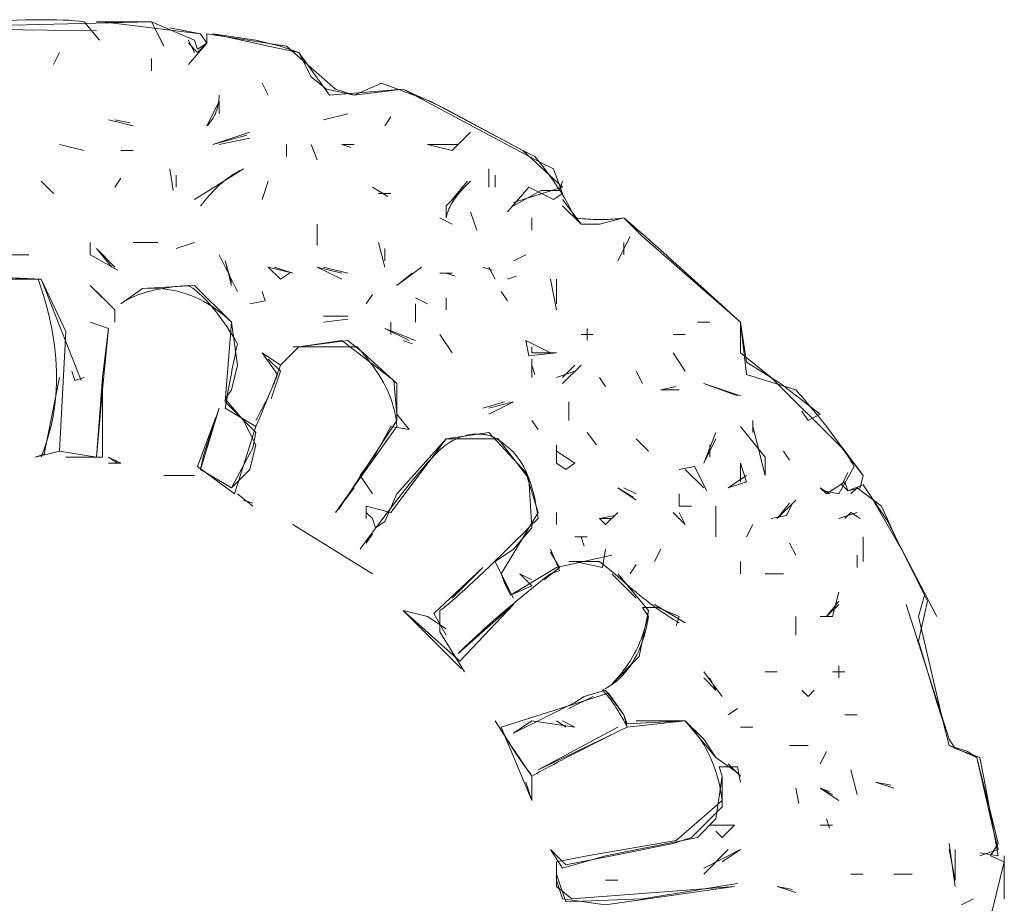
# Model space of a CAD drawing. Header units: inches. Extents: x -47 to 91, y 143 to 395.
# Tile 4 of 8: x 20 to 91, y 219 to 282. Entities that reach past the tile are written whole.
import ezdxf

# ---------------------------------------------------------------- set-up
doc = ezdxf.new("R2010")
doc.units = ezdxf.units.IN
doc.header["$MEASUREMENT"] = 0
doc.linetypes.add('Durchgehend', pattern=[0])
doc.layers.get('0').update_dxf_attribs({"linetype": 'Durchgehend', "lineweight": 0})

msp = doc.modelspace()

# ---------------------------------------------------------------- linework, layer by layer
at = {"color": 2, "linetype": 'Durchgehend', "lineweight": 0, "true_color": 0xffff00}
for p, q in [((25.065, 281.87), (26.164, 280.551)), ((11.878, 281.43), (25.944, 281.21)), ((30.339, 280.991), (30.779, 280.112)), ((32.537, 280.551), (32.977, 279.672)), ((22.867, 278.793), (23.307, 279.672)), ((29.9, 279.232), (29.9, 278.353)), ((37.812, 277.474), (38.252, 276.595)), ((33.856, 274.397), (34.735, 276.155)), ((34.735, 276.155), (34.735, 275.276)), ((42.208, 274.837), (43.966, 275.276)), ((42.208, 274.837), (43.966, 275.276)), ((42.208, 274.837), (43.966, 275.276)), ((26.823, 274.837), (28.581, 274.397)), ((26.823, 274.837), (28.581, 274.397)), ((27.263, 274.837), (28.361, 274.617)), ((46.603, 274.397), (47.043, 275.057)), ((34.296, 273.079), (36.933, 273.958)), ((34.296, 273.079), (36.713, 273.738)), ((23.307, 273.079), (25.065, 272.639)), ((23.307, 273.079), (25.065, 272.639)), ((23.307, 273.079), (25.065, 272.639)), ((34.735, 273.079), (36.933, 273.518)), ((39.57, 273.079), (39.57, 272.199)), ((41.328, 273.079), (41.768, 271.98)), ((43.526, 273.079), (44.186, 272.859)), ((43.526, 273.079), (44.405, 273.079)), ((27.702, 272.639), (28.581, 272.639)), ((27.702, 272.639), (28.581, 272.639)), ((31.219, 271.32), (31.438, 269.782)), ((32.977, 269.123), (36.493, 271.32)), ((32.977, 269.123), (36.493, 271.32)), ((54.076, 271.32), (54.076, 270.002)), ((21.988, 270.441), (22.867, 269.562)), ((21.988, 270.441), (22.867, 269.562)), ((27.263, 270.002), (27.702, 270.661)), ((31.658, 270.881), (31.658, 270.002)), ((37.812, 269.123), (38.252, 270.441)), ((50.999, 268.683), (52.757, 270.441)), ((51.438, 269.123), (52.537, 270.441)), ((54.515, 270.881), (54.515, 270.002)), ((45.724, 270.002), (46.823, 269.342)), ((46.164, 269.562), (47.043, 269.562)), ((46.164, 269.562), (47.043, 269.562)), ((59.35, 270.002), (55.834, 268.903)), ((50.999, 268.683), (50.999, 267.804)), ((52.757, 268.243), (53.197, 266.925)), ((50.559, 267.804), (51.438, 267.364)), ((57.153, 267.804), (57.153, 266.925)), ((41.768, 267.364), (41.768, 265.826)), ((41.768, 266.925), (41.768, 266.046)), ((28.581, 266.046), (30.339, 266.046)), ((28.581, 266.046), (30.339, 266.046)), ((29.021, 266.046), (30.339, 266.046)), ((31.658, 265.606), (32.977, 266.046)), ((31.658, 265.606), (32.977, 266.046)), ((31.658, 265.606), (32.977, 266.046)), ((46.164, 266.046), (46.603, 264.287)), ((63.306, 264.727), (64.186, 266.485)), ((63.746, 266.046), (63.746, 265.166)), ((63.746, 266.046), (63.746, 265.166)), ((25.944, 265.606), (27.043, 264.287)), ((25.944, 265.606), (27.263, 264.287)), ((46.603, 265.606), (46.603, 264.727)), ((18.471, 265.166), (21.109, 265.166)), ((18.471, 265.166), (21.109, 265.166)), ((18.471, 265.166), (20.669, 265.166)), ((34.735, 265.166), (36.054, 262.529)), ((35.175, 264.727), (35.614, 263.188)), ((35.175, 264.727), (35.614, 262.969)), ((55.834, 264.727), (56.713, 265.166)), ((38.252, 264.287), (40.01, 263.848)), ((38.691, 264.287), (40.01, 263.848)), ((41.768, 264.287), (43.526, 263.408)), ((41.768, 264.287), (43.526, 263.848)), ((42.208, 264.287), (43.966, 263.848)), ((47.482, 262.969), (49.241, 264.287)), ((47.482, 262.969), (49.241, 264.287)), ((53.636, 264.287), (54.295, 264.068)), ((53.636, 264.287), (54.295, 264.068)), ((54.076, 264.287), (54.515, 263.408)), ((21.988, 263.408), (24.845, 256.155)), ((47.482, 262.969), (48.581, 263.848)), ((50.559, 263.848), (51.438, 263.848)), ((50.999, 263.848), (51.658, 263.628)), ((55.394, 263.408), (56.054, 263.628)), ((58.471, 263.408), (58.911, 261.21)), ((58.911, 263.408), (58.911, 261.65)), ((27.702, 261.65), (29.241, 262.749)), ((27.702, 261.65), (29.241, 262.749)), ((54.955, 262.529), (55.394, 261.87)), ((58.911, 262.969), (58.911, 262.09)), ((45.285, 261.65), (45.724, 262.309)), ((48.801, 262.09), (49.68, 261.65)), ((50.999, 262.09), (50.999, 261.21)), ((48.801, 261.65), (48.801, 260.771)), ((48.801, 261.21), (48.801, 260.331)), ((42.208, 260.771), (43.966, 260.771)), ((42.208, 260.771), (43.966, 260.771)), ((42.208, 260.331), (43.966, 260.551)), ((47.043, 260.331), (47.043, 259.452)), ((69.021, 260.331), (69.9, 260.331)), ((46.603, 259.892), (48.801, 259.013)), ((46.603, 259.892), (48.361, 259.013)), ((61.109, 259.892), (61.109, 259.013)), ((47.922, 259.013), (48.581, 258.793)), ((50.559, 259.452), (51.438, 258.134)), ((56.713, 259.013), (58.471, 258.134)), ((60.669, 259.452), (61.548, 259.452)), ((67.263, 259.452), (68.142, 259.452)), ((40.01, 258.573), (44.625, 258.573)), ((38.911, 256.595), (37.812, 258.134)), ((39.131, 257.254), (37.812, 258.134)), ((57.153, 257.694), (57.153, 256.815)), ((67.263, 258.134), (68.142, 256.815)), ((57.153, 257.254), (57.153, 256.375)), ((57.153, 257.254), (57.372, 256.595)), ((58.911, 256.375), (60.23, 256.815)), ((59.35, 255.936), (60.669, 257.254)), ((59.35, 256.375), (60.23, 257.254)), ((64.625, 256.815), (65.065, 255.936)), ((61.988, 256.375), (62.427, 255.716)), ((66.383, 255.496), (67.482, 255.716)), ((66.383, 255.496), (67.702, 255.496)), ((69.46, 255.936), (71.878, 255.057)), ((69.46, 255.936), (72.098, 255.057)), ((69.46, 255.936), (72.098, 255.057)), ((53.636, 254.177), (55.175, 254.617)), ((54.076, 253.738), (55.834, 254.617)), ((54.076, 254.177), (55.834, 254.617)), ((59.79, 254.617), (59.79, 253.298)), ((57.153, 253.298), (57.592, 252.639)), ((72.977, 253.298), (72.977, 252.419)), ((47.482, 252.859), (43.087, 246.705)), ((72.977, 252.859), (73.856, 249.342)), ((72.977, 252.859), (73.856, 249.342)), ((78.252, 252.859), (80.889, 249.342)), ((61.109, 252.419), (61.768, 251.54)), ((64.625, 251.98), (65.504, 251.101)), ((69.46, 250.221), (70.339, 252.419)), ((69.46, 250.221), (70.339, 251.98)), ((69.9, 251.54), (69.9, 250.661)), ((26.823, 250.661), (27.482, 250.221)), ((26.823, 250.661), (27.702, 250.221)), ((58.911, 251.101), (60.23, 250.221)), ((75.175, 251.101), (75.614, 250.441)), ((26.823, 250.221), (27.702, 250.221)), ((68.142, 249.782), (69.46, 248.463)), ((68.142, 249.782), (69.46, 248.463)), ((72.098, 250.221), (72.098, 248.903)), ((30.779, 249.342), (32.537, 249.342)), ((30.779, 249.342), (32.977, 249.342)), ((30.779, 249.342), (32.977, 249.342)), ((71.219, 248.463), (72.537, 249.342)), ((43.087, 246.705), (44.405, 248.463)), ((63.306, 248.463), (64.405, 247.804)), ((63.306, 248.463), (64.625, 247.584)), ((63.746, 248.463), (64.625, 248.024)), ((77.812, 248.463), (78.471, 248.024)), ((36.054, 248.024), (37.153, 247.145)), ((36.054, 248.024), (37.153, 247.145)), ((36.493, 247.584), (37.153, 247.364)), ((45.285, 247.145), (45.285, 246.265)), ((70.339, 247.145), (70.339, 244.947)), ((74.735, 246.265), (76.054, 247.584)), ((74.735, 246.265), (75.614, 247.364)), ((58.911, 246.705), (58.911, 245.826)), ((61.988, 246.265), (63.087, 246.485)), ((61.988, 246.265), (62.867, 246.265)), ((67.263, 246.705), (68.142, 245.826)), ((67.702, 246.705), (68.142, 245.826)), ((67.702, 246.705), (68.142, 245.826)), ((70.339, 246.265), (70.339, 245.386)), ((79.131, 246.265), (80.449, 246.705)), ((79.131, 246.265), (80.449, 246.705)), ((40.01, 245.826), (45.724, 242.309)), ((40.01, 245.826), (45.724, 242.309)), ((40.01, 245.826), (45.724, 242.309)), ((72.537, 244.947), (72.977, 245.826)), ((45.285, 244.507), (45.724, 245.166)), ((60.23, 244.947), (61.109, 244.947)), ((60.669, 244.947), (60.889, 244.287)), ((80.889, 244.947), (80.889, 244.068)), ((75.614, 244.507), (76.054, 243.628)), ((80.889, 244.507), (80.889, 243.188)), ((80.889, 244.507), (80.889, 243.188)), ((65.944, 243.188), (66.383, 244.068)), ((80.449, 243.628), (80.449, 242.749)), ((51.438, 240.551), (53.636, 242.749)), ((64.186, 242.309), (64.625, 242.969)), ((72.098, 243.188), (72.098, 242.309)), ((54.955, 242.309), (55.834, 240.551)), ((56.274, 242.309), (57.153, 241.87)), ((62.867, 242.309), (64.625, 240.551)), ((65.504, 239.672), (63.306, 242.309)), ((73.856, 242.309), (75.175, 242.309)), ((73.856, 242.309), (74.735, 242.309)), ((73.856, 242.309), (74.735, 242.309)), ((51.878, 236.595), (55.834, 240.112)), ((65.944, 240.112), (68.142, 238.793)), ((78.252, 239.232), (79.131, 240.331)), ((78.252, 239.232), (79.131, 240.112)), ((47.922, 239.672), (49.68, 239.232)), ((47.922, 239.672), (52.098, 235.496)), ((49.68, 239.232), (50.999, 238.353)), ((76.054, 239.232), (76.054, 237.914)), ((79.131, 235.716), (79.131, 234.837)), ((69.46, 235.276), (70.779, 233.518)), ((73.856, 235.276), (74.735, 235.276)), ((73.856, 235.276), (74.735, 235.276)), ((73.856, 235.276), (74.735, 235.276)), ((78.691, 235.276), (79.57, 235.276)), ((69.46, 234.837), (70.339, 233.958)), ((69.9, 234.837), (70.339, 233.958)), ((59.79, 232.639), (61.548, 233.518)), ((71.219, 232.199), (71.878, 232.639)), ((79.57, 232.199), (80.449, 232.199)), ((79.57, 232.199), (80.449, 232.199)), ((58.911, 231.76), (59.57, 231.32)), ((59.35, 231.76), (60.23, 231.32)), ((57.592, 228.243), (63.306, 231.32)), ((57.592, 228.243), (63.087, 230.881)), ((72.098, 231.32), (72.977, 231.32)), ((72.098, 231.32), (72.977, 231.32)), ((75.614, 230.002), (76.933, 230.002)), ((75.614, 230.002), (76.933, 230.002)), ((77.812, 228.683), (78.252, 229.562)), ((71.219, 228.683), (72.098, 227.804)), ((80.01, 228.243), (80.449, 226.485)), ((56.713, 227.364), (57.153, 226.046)), ((57.153, 227.804), (57.153, 226.046)), ((70.779, 225.606), (70.779, 227.804)), ((81.768, 227.364), (83.087, 226.925)), ((81.768, 227.364), (82.867, 227.145)), ((81.768, 227.364), (83.087, 226.925)), ((76.054, 226.925), (76.273, 225.826)), ((77.812, 226.925), (79.131, 226.046)), ((77.812, 226.925), (78.471, 226.705)), ((77.812, 226.925), (78.691, 226.485)), ((78.252, 224.727), (78.471, 224.068)), ((69.9, 224.287), (71.658, 224.287)), ((70.339, 224.287), (71.658, 224.287)), ((77.812, 224.287), (78.691, 224.287)), ((87.043, 222.969), (87.482, 219.892)), ((69.46, 220.771), (71.219, 222.529)), ((69.46, 221.21), (72.098, 222.529)), ((69.46, 221.21), (72.098, 222.529)), ((70.779, 221.65), (72.098, 222.529)), ((87.043, 222.529), (87.482, 220.331)), ((87.482, 222.529), (87.482, 220.331)), ((90.999, 222.09), (90.999, 219.013)), ((90.999, 221.65), (90.999, 219.013)), ((62.427, 220.331), (63.306, 220.331)), ((80.01, 220.771), (80.889, 220.771)), ((80.01, 220.771), (80.889, 220.771)), ((83.087, 220.771), (84.405, 220.771)), ((83.087, 220.771), (84.405, 220.771)), ((74.735, 219.892), (76.054, 219.452)), ((74.735, 219.892), (75.834, 219.672)), ((74.735, 219.892), (76.054, 219.452)), ((87.922, 218.573), (88.801, 219.013))]:
    msp.add_line(p, q, dxfattribs=at)
at = {"color": 2, "linetype": 'Durchgehend', "lineweight": 0, "true_color": 0xffff00, "flags": 128}
for points in [[(11.878, 281.43), (12.871, 281.515), (13.83, 281.593), (14.753, 281.664), (15.641, 281.729), (16.493, 281.787), (17.311, 281.839), (18.093, 281.884), (18.841, 281.923), (19.553, 281.954), (20.23, 281.98), (20.871, 281.998), (21.478, 282.01), (22.049, 282.016), (22.586, 282.015), (23.087, 282.007), (23.553, 281.993), (23.983, 281.972), (24.379, 281.944), (24.739, 281.91), (25.065, 281.87)], [(11.878, 281.43), (29.9, 281.87), (32.977, 280.551), (33.197, 279.892), (33.856, 280.331), (33.856, 280.991), (39.57, 280.112), (43.087, 277.035), (44.405, 276.595), (46.383, 277.474), (49.9, 276.155), (56.493, 272.639), (57.372, 272.199)], [(25.944, 281.87), (29.9, 281.87), (30.779, 280.112)], [(26.383, 281.87), (33.416, 280.991), (33.856, 280.331), (33.197, 279.672), (32.537, 280.331)], [(31.219, 281.43), (33.416, 280.991), (33.856, 280.331), (32.537, 278.793)], [(34.296, 280.991), (38.252, 280.112), (40.449, 279.672), (42.647, 276.595), (47.922, 277.035), (51.219, 275.276), (57.812, 271.76), (58.691, 271.32), (59.35, 269.562), (58.691, 269.123), (56.933, 270.002), (55.394, 268.243)], [(34.296, 280.991), (37.372, 280.551), (39.131, 280.112), (40.449, 279.672)], [(40.449, 279.672), (41.328, 277.914), (42.427, 277.035), (44.405, 276.595), (47.922, 277.035)], [(33.856, 274.397), (33.942, 274.486), (34.023, 274.577), (34.1, 274.671), (34.172, 274.766), (34.241, 274.864), (34.304, 274.964), (34.364, 275.066), (34.419, 275.171), (34.469, 275.277), (34.515, 275.386), (34.557, 275.497), (34.594, 275.61), (34.627, 275.726), (34.656, 275.843), (34.68, 275.963), (34.7, 276.085), (34.715, 276.209), (34.726, 276.336), (34.733, 276.464), (34.735, 276.595)], [(47.922, 277.035), (50.779, 275.716), (56.493, 272.639), (59.35, 270.002)], [(49.68, 273.079), (51.438, 272.639), (52.757, 273.958)], [(49.68, 273.079), (51.878, 273.079), (52.757, 273.958)], [(49.68, 273.079), (51.878, 273.079), (52.757, 273.958)], [(57.372, 272.199), (57.567, 271.959), (57.757, 271.72), (57.941, 271.484), (58.12, 271.25), (58.293, 271.018), (58.46, 270.788), (58.622, 270.561), (58.779, 270.336), (58.93, 270.113), (59.076, 269.892), (59.216, 269.673), (59.35, 269.457), (59.48, 269.242), (59.603, 269.03), (59.721, 268.82), (59.834, 268.613), (59.941, 268.407), (60.043, 268.204), (60.139, 268.003), (60.23, 267.804)], [(33.416, 268.683), (33.57, 268.877), (33.724, 269.065), (33.878, 269.247), (34.032, 269.421), (34.186, 269.59), (34.339, 269.751), (34.493, 269.906), (34.647, 270.054), (34.801, 270.196), (34.955, 270.331), (35.109, 270.46), (35.263, 270.582), (35.416, 270.697), (35.57, 270.806), (35.724, 270.908), (35.878, 271.004), (36.032, 271.093), (36.186, 271.175), (36.339, 271.251), (36.493, 271.32)], [(59.35, 270.441), (59.131, 269.782), (57.812, 269.782), (55.834, 268.683)], [(52.317, 270.002), (52.21, 269.892), (52.106, 269.782), (52.008, 269.672), (51.913, 269.562), (51.823, 269.452), (51.737, 269.342), (51.656, 269.232), (51.579, 269.123), (51.506, 269.013), (51.438, 268.903), (51.375, 268.793), (51.315, 268.683), (51.26, 268.573), (51.21, 268.463), (51.164, 268.353), (51.122, 268.243), (51.085, 268.134), (51.052, 268.024), (51.023, 267.914), (50.999, 267.804)], [(59.35, 269.123), (60.669, 267.364), (61.988, 267.364), (63.746, 267.804), (65.065, 266.485), (72.098, 260.331), (72.098, 258.134), (74.295, 256.375)], [(59.35, 268.683), (60.669, 267.364), (61.988, 267.364), (63.746, 267.804), (65.065, 266.485), (72.098, 260.331), (72.537, 256.595), (76.054, 255.496)], [(60.23, 267.804), (60.426, 267.783), (60.621, 267.764), (60.813, 267.748), (61.003, 267.734), (61.191, 267.721), (61.377, 267.712), (61.56, 267.704), (61.742, 267.698), (61.921, 267.695), (62.098, 267.694), (62.272, 267.695), (62.445, 267.698), (62.615, 267.704), (62.783, 267.712), (62.949, 267.721), (63.113, 267.734), (63.275, 267.748), (63.434, 267.764), (63.591, 267.783), (63.746, 267.804)], [(63.746, 267.804), (63.871, 267.702), (64.027, 267.571), (64.214, 267.412), (64.432, 267.224), (64.68, 267.007), (64.959, 266.762), (65.269, 266.488), (65.61, 266.186), (65.981, 265.855), (66.383, 265.496), (66.816, 265.108), (67.28, 264.692), (67.775, 264.247), (68.3, 263.773), (68.856, 263.271), (69.443, 262.74), (70.06, 262.181), (70.709, 261.593), (71.388, 260.976), (72.098, 260.331)], [(25.504, 266.046), (25.504, 265.166), (27.482, 264.068)], [(38.252, 264.287), (39.131, 263.408), (39.79, 263.848)], [(14.955, 262.09), (17.372, 263.628), (21.988, 263.408)], [(14.955, 262.09), (16.933, 263.628), (21.768, 263.408)], [(14.955, 261.65), (16.274, 263.408), (21.988, 263.408), (23.746, 259.672), (23.307, 251.101), (21.548, 250.661)], [(21.768, 263.408), (22.009, 262.708), (22.225, 262.015), (22.417, 261.328), (22.586, 260.648), (22.73, 259.974), (22.849, 259.307), (22.945, 258.647), (23.016, 257.993), (23.064, 257.346), (23.087, 256.705), (23.086, 256.071), (23.06, 255.443), (23.011, 254.823), (22.937, 254.208), (22.839, 253.601), (22.717, 252.999), (22.571, 252.405), (22.401, 251.817), (22.207, 251.236), (21.988, 250.661)], [(25.504, 262.969), (27.263, 261.21), (27.263, 260.331)], [(25.504, 262.969), (27.263, 261.21), (27.263, 260.331)], [(25.944, 262.529), (27.263, 261.21), (27.263, 260.331)], [(27.702, 261.65), (27.86, 261.758), (28.027, 261.861), (28.203, 261.96), (28.388, 262.054), (28.581, 262.144), (28.783, 262.23), (28.994, 262.312), (29.214, 262.388), (29.443, 262.461), (29.68, 262.529), (29.926, 262.593), (30.181, 262.652), (30.445, 262.707), (30.717, 262.758), (30.999, 262.804), (31.289, 262.846), (31.588, 262.883), (31.896, 262.916), (32.212, 262.944), (32.537, 262.969)], [(29.241, 262.749), (32.977, 262.969), (35.614, 260.331), (36.054, 257.254), (35.614, 255.496), (35.175, 254.837)], [(29.241, 262.749), (29.611, 262.764), (29.977, 262.764), (30.337, 262.751), (30.691, 262.723), (31.04, 262.68), (31.383, 262.624), (31.721, 262.553), (32.054, 262.468), (32.381, 262.368), (32.702, 262.254), (33.018, 262.126), (33.328, 261.984), (33.633, 261.827), (33.933, 261.657), (34.227, 261.471), (34.515, 261.272), (34.798, 261.058), (35.076, 260.83), (35.348, 260.588), (35.614, 260.331)], [(32.537, 262.969), (32.692, 262.875), (32.849, 262.769), (33.009, 262.651), (33.17, 262.52), (33.334, 262.378), (33.5, 262.224), (33.668, 262.057), (33.838, 261.879), (34.011, 261.688), (34.186, 261.485), (34.363, 261.27), (34.542, 261.043), (34.723, 260.804), (34.906, 260.553), (35.092, 260.29), (35.28, 260.015), (35.47, 259.727), (35.663, 259.428), (35.857, 259.116), (36.054, 258.793)], [(36.933, 261.65), (38.032, 261.87), (37.812, 262.529)], [(23.307, 251.101), (25.944, 250.661), (26.383, 255.496), (26.823, 259.892), (25.504, 260.331)], [(23.746, 250.661), (26.383, 250.661), (26.383, 256.375), (26.823, 259.892), (25.504, 260.331)], [(23.746, 250.661), (25.944, 250.661), (26.383, 256.375), (26.823, 259.892), (25.504, 260.331)], [(35.614, 260.331), (35.175, 254.617), (37.372, 252.419), (37.153, 251.32), (35.614, 248.463), (33.416, 249.782), (33.636, 250.881), (34.735, 254.177)], [(72.098, 260.331), (72.537, 257.474), (74.955, 255.936), (77.812, 253.738), (76.933, 253.298), (76.493, 253.958)], [(39.131, 257.254), (40.449, 258.573), (43.966, 259.013), (45.065, 258.134), (47.482, 255.936), (47.482, 253.298), (43.306, 246.925)], [(39.57, 257.694), (40.449, 258.573), (43.526, 259.013), (47.263, 256.155), (47.482, 253.738), (48.361, 252.639), (47.043, 252.859), (45.944, 250.881), (44.845, 249.342), (45.724, 248.024)], [(56.713, 259.013), (56.933, 257.914), (58.911, 258.134)], [(36.054, 258.793), (36.01, 258.593), (35.966, 258.391), (35.922, 258.185), (35.878, 257.975), (35.834, 257.763), (35.79, 257.547), (35.746, 257.327), (35.702, 257.105), (35.658, 256.879), (35.614, 256.65), (35.57, 256.418), (35.526, 256.182), (35.482, 255.943), (35.438, 255.701), (35.394, 255.455), (35.35, 255.206), (35.306, 254.954), (35.263, 254.698), (35.219, 254.44), (35.175, 254.177)], [(44.625, 258.573), (44.883, 258.287), (45.128, 258.002), (45.362, 257.716), (45.583, 257.43), (45.793, 257.145), (45.99, 256.859), (46.175, 256.573), (46.348, 256.287), (46.509, 256.002), (46.658, 255.716), (46.795, 255.43), (46.92, 255.145), (47.032, 254.859), (47.133, 254.573), (47.221, 254.287), (47.298, 254.002), (47.362, 253.716), (47.414, 253.43), (47.454, 253.145), (47.482, 252.859)], [(57.153, 258.573), (57.153, 258.134), (58.911, 258.134)], [(38.252, 257.694), (39.131, 256.815), (38.471, 254.837)], [(24.186, 256.815), (24.405, 256.155), (25.065, 256.375)], [(37.372, 252.859), (37.502, 253.162), (37.627, 253.457), (37.748, 253.742), (37.865, 254.019), (37.977, 254.287), (38.085, 254.547), (38.188, 254.797), (38.287, 255.039), (38.381, 255.272), (38.471, 255.496), (38.557, 255.712), (38.638, 255.918), (38.715, 256.116), (38.788, 256.305), (38.856, 256.485), (38.92, 256.657), (38.979, 256.819), (39.034, 256.973), (39.085, 257.118), (39.131, 257.254)], [(21.548, 250.661), (22.208, 250.881), (23.307, 256.375)], [(37.372, 253.298), (37.481, 253.495), (37.586, 253.687), (37.687, 253.877), (37.786, 254.063), (37.881, 254.246), (37.972, 254.426), (38.061, 254.602), (38.146, 254.775), (38.228, 254.945), (38.306, 255.112), (38.382, 255.275), (38.454, 255.435), (38.522, 255.591), (38.588, 255.745), (38.65, 255.895), (38.709, 256.041), (38.764, 256.185), (38.816, 256.325), (38.865, 256.462), (38.911, 256.595)], [(74.295, 256.375), (79.35, 251.32), (80.889, 249.342)], [(76.054, 255.496), (76.356, 255.148), (76.649, 254.808), (76.932, 254.476), (77.205, 254.151), (77.469, 253.834), (77.722, 253.525), (77.965, 253.223), (78.199, 252.929), (78.422, 252.643), (78.636, 252.364), (78.84, 252.093), (79.034, 251.83), (79.218, 251.575), (79.392, 251.327), (79.556, 251.087), (79.711, 250.854), (79.855, 250.63), (79.99, 250.413), (80.115, 250.203), (80.23, 250.002)], [(35.175, 254.837), (36.493, 253.298), (37.372, 251.54), (36.933, 249.782), (35.614, 248.463)], [(35.175, 254.177), (37.372, 252.859), (35.834, 248.024), (33.197, 250.002), (34.515, 253.518)], [(35.614, 248.463), (33.416, 249.782), (34.735, 254.177)], [(72.098, 252.859), (73.856, 250.661), (73.856, 249.342)], [(44.845, 244.068), (45.542, 245.014), (46.184, 245.876), (46.774, 246.66), (47.314, 247.369), (47.808, 248.006), (48.258, 248.577), (48.666, 249.085), (49.037, 249.535), (49.371, 249.93), (49.673, 250.274), (49.945, 250.572), (50.19, 250.828), (50.41, 251.046), (50.608, 251.231), (50.787, 251.385), (50.95, 251.513), (51.099, 251.62), (51.237, 251.709), (51.368, 251.785), (51.493, 251.851), (51.616, 251.912), (51.736, 251.968), (51.853, 252.018), (51.968, 252.064), (52.081, 252.106), (52.192, 252.143), (52.3, 252.176), (52.407, 252.205), (52.511, 252.23), (52.613, 252.252), (52.713, 252.27), (52.811, 252.285), (52.907, 252.297), (53.001, 252.306), (53.093, 252.312), (53.183, 252.316), (53.271, 252.318), (53.358, 252.317), (53.443, 252.314), (53.526, 252.309), (53.608, 252.303), (53.688, 252.295), (53.768, 252.284), (53.846, 252.271), (53.925, 252.256), (54.003, 252.237), (54.082, 252.215), (54.161, 252.189), (54.241, 252.16), (54.323, 252.126), (54.406, 252.088), (54.492, 252.046), (54.579, 251.998), (54.669, 251.945), (54.763, 251.887), (54.859, 251.823), (54.959, 251.753), (55.063, 251.676), (55.172, 251.593), (55.285, 251.503), (55.402, 251.406), (55.524, 251.3), (55.65, 251.185), (55.778, 251.057), (55.908, 250.917), (56.039, 250.762), (56.171, 250.591), (56.303, 250.403), (56.433, 250.197), (56.562, 249.97), (56.688, 249.721), (56.812, 249.449), (56.931, 249.152), (57.045, 248.83), (57.154, 248.48), (57.257, 248.101), (57.353, 247.691), (57.442, 247.25), (57.521, 246.775), (57.592, 246.265)], [(45.285, 247.145), (47.043, 246.705), (50.999, 251.98), (54.076, 252.419), (56.713, 249.562), (57.592, 246.705), (54.955, 242.309), (55.614, 240.771), (57.153, 241.43), (56.274, 242.309)], [(45.944, 245.606), (46.603, 246.046), (47.482, 248.024), (50.999, 251.98), (54.735, 251.98)], [(54.735, 251.98), (56.933, 249.123), (57.153, 245.606)], [(58.911, 251.54), (58.911, 250.221), (59.57, 249.782), (60.23, 250.221)], [(67.702, 249.782), (68.801, 250.002), (69.68, 248.243)], [(71.219, 248.463), (72.537, 248.903), (72.098, 250.221)], [(80.23, 250.002), (79.131, 248.024), (78.032, 248.243)], [(80.889, 249.342), (80.669, 248.463), (79.79, 248.243), (79.35, 248.683), (79.79, 249.562)], [(77.812, 248.463), (78.252, 248.024), (79.57, 248.903), (79.79, 248.243), (80.889, 248.683), (82.647, 246.046), (83.966, 243.408), (84.845, 241.65), (85.284, 240.771), (84.845, 239.232), (86.603, 231.76), (87.043, 230.002), (89.021, 229.123), (90.12, 224.727), (90.559, 222.969), (90.01, 222.09), (90.999, 221.65), (90.12, 218.134), (88.142, 216.375), (86.603, 216.815)], [(80.01, 248.024), (80.449, 248.463), (82.208, 247.145), (83.306, 244.727), (86.164, 239.232)], [(67.702, 248.024), (67.702, 247.145), (68.581, 247.145)], [(81.328, 248.024), (83.746, 243.848), (85.065, 241.21)], [(74.295, 246.265), (75.394, 246.485), (75.834, 247.364)], [(45.285, 246.705), (45.724, 246.265), (45.944, 245.606)], [(57.592, 246.265), (57.032, 245.706), (56.493, 245.171), (55.977, 244.66), (55.482, 244.173), (55.01, 243.71), (54.559, 243.272), (54.131, 242.858), (53.724, 242.468), (53.339, 242.102), (52.977, 241.76), (52.636, 241.442), (52.317, 241.149), (52.021, 240.88), (51.746, 240.635), (51.493, 240.414), (51.263, 240.217), (51.054, 240.045), (50.867, 239.896), (50.702, 239.772), (50.559, 239.672)], [(61.988, 246.265), (62.427, 245.826), (63.306, 246.705)], [(79.57, 246.265), (80.01, 246.705), (80.669, 246.265)], [(57.153, 245.606), (55.834, 244.068), (54.515, 243.188)], [(55.614, 240.771), (58.911, 242.749), (62.867, 243.628)], [(58.032, 241.87), (59.131, 242.749), (58.471, 243.848)], [(58.471, 242.309), (59.131, 242.529), (58.471, 244.068)], [(60.23, 243.188), (62.208, 242.749), (62.427, 244.068)], [(53.636, 242.749), (50.12, 239.452), (50.999, 237.914)], [(54.515, 243.188), (54.955, 242.309), (55.175, 241.65), (55.614, 240.771)], [(59.79, 243.188), (61.988, 243.188), (63.087, 242.309)], [(51.878, 236.595), (52.124, 236.839), (52.379, 237.087), (52.643, 237.34), (52.915, 237.597), (53.197, 237.859), (53.487, 238.125), (53.786, 238.395), (54.093, 238.67), (54.41, 238.949), (54.735, 239.232), (55.069, 239.52), (55.412, 239.813), (55.764, 240.109), (56.124, 240.41), (56.493, 240.716), (56.871, 241.026), (57.258, 241.34), (57.654, 241.659), (58.058, 241.982), (58.471, 242.309)], [(63.087, 242.309), (63.349, 242.071), (63.608, 241.839), (63.863, 241.614), (64.115, 241.395), (64.364, 241.183), (64.61, 240.977), (64.852, 240.779), (65.091, 240.586), (65.327, 240.401), (65.559, 240.221), (65.788, 240.049), (66.014, 239.883), (66.237, 239.724), (66.456, 239.571), (66.672, 239.425), (66.884, 239.285), (67.094, 239.152), (67.3, 239.026), (67.503, 238.906), (67.702, 238.793)], [(77.812, 239.232), (78.691, 239.232), (79.131, 240.991)], [(85.065, 241.21), (85.504, 240.331), (84.845, 237.474), (86.164, 233.079)], [(47.922, 239.672), (51.988, 236.046), (55.834, 240.112)], [(65.504, 239.232), (65.065, 239.892), (66.164, 239.892), (67.702, 239.232), (67.482, 238.573)], [(83.966, 240.112), (87.043, 230.441), (87.482, 229.782), (89.241, 229.123), (89.68, 226.925), (90.559, 222.09), (89.241, 222.309)], [(50.559, 239.672), (50.559, 238.134), (52.317, 235.276)], [(62.208, 233.958), (62.466, 234.096), (62.715, 234.248), (62.954, 234.413), (63.183, 234.591), (63.403, 234.782), (63.612, 234.986), (63.811, 235.204), (64.001, 235.435), (64.181, 235.679), (64.35, 235.936), (64.51, 236.206), (64.66, 236.49), (64.8, 236.786), (64.931, 237.096), (65.051, 237.419), (65.161, 237.756), (65.262, 238.105), (65.353, 238.468), (65.433, 238.843), (65.504, 239.232)], [(62.867, 234.397), (64.845, 236.375), (65.504, 239.672)], [(65.504, 239.672), (65.456, 239.366), (65.399, 239.065), (65.333, 238.769), (65.258, 238.476), (65.175, 238.188), (65.082, 237.905), (64.981, 237.626), (64.871, 237.351), (64.753, 237.081), (64.625, 236.815), (64.489, 236.553), (64.344, 236.296), (64.19, 236.043), (64.027, 235.795), (63.856, 235.551), (63.676, 235.312), (63.487, 235.076), (63.289, 234.846), (63.082, 234.619), (62.867, 234.397)], [(68.142, 231.76), (63.966, 231.54), (63.746, 232.199), (62.647, 233.738), (54.955, 231.32), (57.153, 226.046)], [(55.834, 230.881), (60.23, 233.079), (60.889, 233.518), (62.427, 233.958)], [(63.966, 231.32), (63.878, 231.494), (63.79, 231.663), (63.702, 231.828), (63.614, 231.988), (63.526, 232.145), (63.438, 232.296), (63.35, 232.443), (63.263, 232.586), (63.175, 232.725), (63.087, 232.859), (62.999, 232.988), (62.911, 233.114), (62.823, 233.235), (62.735, 233.351), (62.647, 233.463), (62.559, 233.571), (62.471, 233.674), (62.383, 233.773), (62.295, 233.868), (62.208, 233.958)], [(62.427, 233.958), (63.746, 232.199), (63.966, 231.32)], [(76.493, 233.958), (76.933, 233.518), (77.372, 233.958)], [(86.164, 233.079), (86.603, 231.76), (87.043, 230.002)], [(54.515, 231.76), (54.668, 231.52), (54.819, 231.285), (54.967, 231.054), (55.113, 230.828), (55.257, 230.606), (55.399, 230.388), (55.538, 230.175), (55.676, 229.967), (55.811, 229.762), (55.944, 229.562), (56.075, 229.367), (56.203, 229.175), (56.33, 228.988), (56.454, 228.806), (56.576, 228.628), (56.695, 228.454), (56.813, 228.285), (56.928, 228.12), (57.042, 227.96), (57.153, 227.804)], [(54.515, 231.76), (56.054, 229.342), (57.153, 227.804)], [(55.834, 230.881), (57.153, 231.76), (60.23, 231.32)], [(63.966, 231.32), (68.142, 231.76), (69.46, 230.441), (70.339, 229.123), (71.878, 228.024)], [(64.625, 231.76), (68.142, 231.76), (70.339, 229.123)], [(70.779, 226.046), (70.731, 226.394), (70.674, 226.736), (70.608, 227.071), (70.533, 227.399), (70.449, 227.721), (70.357, 228.037), (70.256, 228.346), (70.146, 228.648), (70.027, 228.943), (69.9, 229.232), (69.764, 229.515), (69.619, 229.791), (69.465, 230.06), (69.302, 230.323), (69.131, 230.579), (68.95, 230.828), (68.761, 231.071), (68.564, 231.307), (68.357, 231.537), (68.142, 231.76)], [(57.153, 227.804), (57.316, 227.896), (57.498, 227.997), (57.698, 228.107), (57.917, 228.226), (58.155, 228.353), (58.412, 228.49), (58.687, 228.635), (58.981, 228.788), (59.294, 228.951), (59.625, 229.123), (59.975, 229.303), (60.344, 229.492), (60.731, 229.69), (61.137, 229.896), (61.562, 230.112), (62.005, 230.336), (62.467, 230.569), (62.948, 230.81), (63.448, 231.061), (63.966, 231.32)], [(87.043, 230.002), (88.361, 229.562), (89.021, 229.123)], [(89.021, 229.123), (90.12, 224.287), (90.559, 222.529), (89.241, 222.09)], [(58.471, 222.529), (59.35, 221.21), (62.427, 222.09), (69.021, 223.408), (70.339, 224.727), (70.779, 227.804), (70.559, 228.463), (71.878, 228.463), (72.098, 227.364)], [(71.658, 219.892), (60.01, 219.013), (58.911, 219.892), (58.911, 221.65), (61.109, 222.09), (67.482, 223.188), (70.779, 226.046)], [(62.867, 222.09), (67.263, 222.969), (68.581, 223.408), (70.779, 225.606)], [(70.339, 223.848), (70.779, 223.408), (71.658, 224.287)], [(58.471, 222.529), (59.57, 221.43), (62.867, 222.09)], [(58.911, 220.771), (59.57, 218.793), (65.065, 219.013), (71.878, 220.112)], [(58.911, 220.771), (58.911, 220.331), (59.35, 219.013)], [(59.35, 219.013), (62.427, 218.573), (71.658, 219.892)]]:
    msp.add_lwpolyline(points, dxfattribs=at)

doc.saveas('drawing.dxf')
